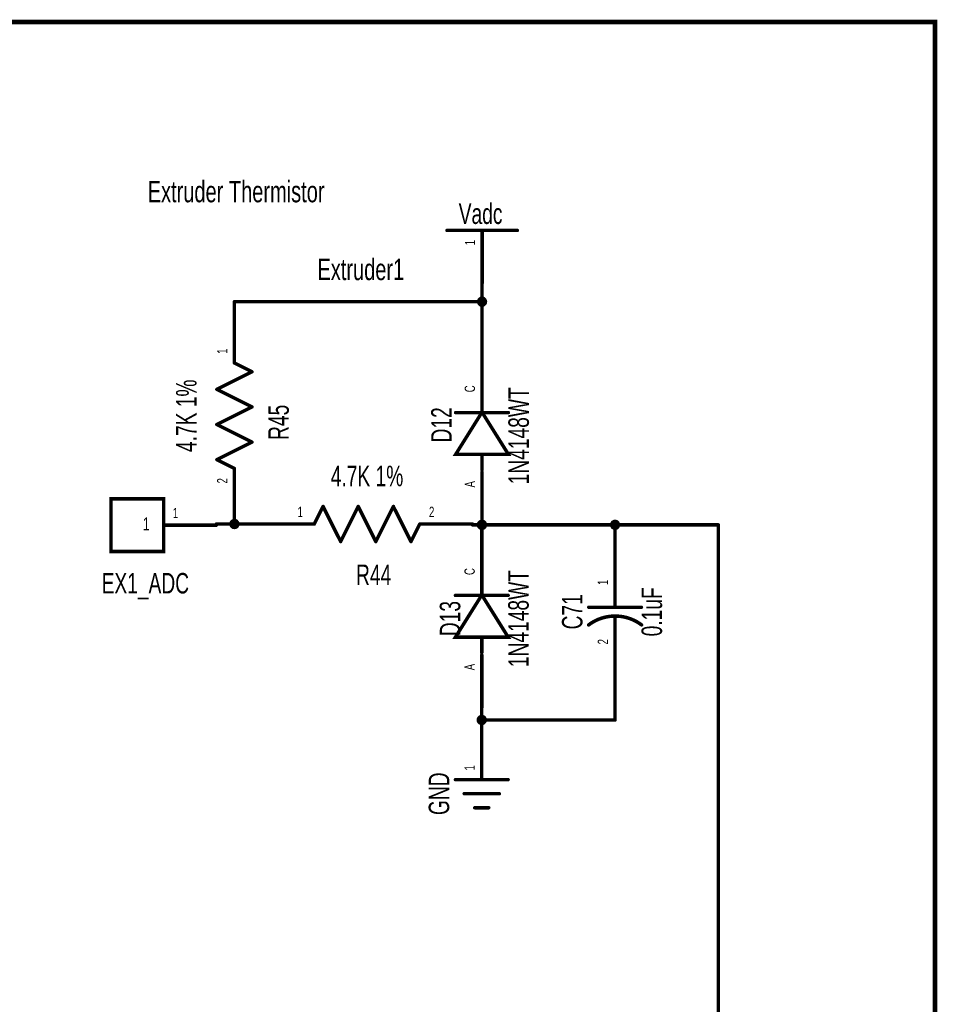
# Model space of a CAD drawing. Extents: x -0.2 to 11.3, y -0.6 to 7.5.
# Tile 8 of 8: x 8.7 to 11.3, y 4.7 to 7.5. Entities that reach past the tile are written whole.
import ezdxf
from ezdxf.enums import TextEntityAlignment as Align

# ---------------------------------------------------------------- set-up
doc = ezdxf.new("R2010")
doc.units = 0
for name, color, linetype in [('Element', 253, 'CONTINUOUS'), ('Net', 50, 'CONTINUOUS'), ('Pin', 50, 'CONTINUOUS'), ('Shapes', 252, 'CONTINUOUS'), ('Titles', 253, 'CONTINUOUS')]:
    doc.layers.add(name, color=color, linetype=linetype)

msp = doc.modelspace()

# ---------------------------------------------------------------- linework, layer by layer
at = {"layer": 'Element', "linetype": 'CONTINUOUS'}
for points, const_width in [([(9.8702, 6.8844), (10.0702, 6.8844)], 0.0098), ([(9.2656, 6.5069), (9.3156, 6.4819)], 0.0098), ([(9.3156, 6.4819), (9.2156, 6.4319)], 0.0098), ([(9.2156, 6.4319), (9.3156, 6.3819)], 0.0098), ([(9.9698, 6.403), (9.9698, 6.366)], 0.0098), ([(9.3156, 6.3819), (9.2156, 6.3319)], 0.0098), ([(9.9698, 6.367), (9.8948, 6.247), (10.0448, 6.247), (9.9698, 6.367)], 0.0098), ([(9.8948, 6.3658), (10.0448, 6.3658)], 0.0098), ([(9.2156, 6.3319), (9.3156, 6.2819)], 0.0098), ([(9.3156, 6.2819), (9.2156, 6.2319)], 0.0098), ([(9.2156, 6.2319), (9.2656, 6.2069)], 0.0098), ([(9.9698, 6.241), (9.9698, 6.203)], 0.0098), ([(9.0643, 6.1206), (8.9144, 6.1206), (8.9144, 5.9706), (9.0643, 5.9706), (9.0643, 6.1206)], 0.0098), ([(9.4927, 6.0488), (9.5177, 6.0988)], 0.0098), ([(9.5177, 6.0988), (9.5677, 5.9988)], 0.0098), ([(9.5677, 5.9988), (9.6177, 6.0988)], 0.0098), ([(9.6177, 6.0988), (9.6677, 5.9988)], 0.0098), ([(9.6677, 5.9988), (9.7177, 6.0988)], 0.0098), ([(9.7177, 6.0988), (9.7677, 5.9988)], 0.0098), ([(9.7677, 5.9988), (9.7927, 6.0488)], 0.0098), ([(9.9692, 5.8829), (9.9692, 5.8459)], 0.0098), ([(9.9692, 5.8469), (9.8942, 5.7269), (10.0442, 5.7269), (9.9692, 5.8469)], 0.0098), ([(9.8942, 5.8457), (10.0442, 5.8457)], 0.0098), ([(10.3483, 5.849), (10.3483, 5.812)], 0.0098), ([(10.2733, 5.812), (10.4233, 5.812)], 0.0098), ([(10.4235, 5.7618), (10.4169, 5.7664), (10.41, 5.7707), (10.4029, 5.7744), (10.3955, 5.7777), (10.3879, 5.7805), (10.3802, 5.7828), (10.3723, 5.7846), (10.3644, 5.7859), (10.3563, 5.7867), (10.3483, 5.787), (10.3402, 5.7867), (10.3322, 5.7859), (10.3242, 5.7846), (10.3163, 5.7828), (10.3086, 5.7805), (10.301, 5.7777), (10.2937, 5.7744), (10.2865, 5.7706), (10.2796, 5.7664), (10.273, 5.7618)], 0.01), ([(10.3483, 5.787), (10.3483, 5.749)], 0.0098), ([(9.9692, 5.7209), (9.9692, 5.6829)], 0.0098), ([(9.894, 5.3214), (10.044, 5.3214)], 0.0098), ([(9.919, 5.2814), (10.019, 5.2814)], 0.0098), ([(9.949, 5.2414), (9.989, 5.2414)], 0.0098)]:
    msp.add_lwpolyline(points, dxfattribs=dict(at, const_width=const_width))
for points, const_width in [([(9.8678, 6.8844, 1), (9.8727, 6.8844, 1), (9.8678, 6.8844, 1)], 0.0049), ([(10.0678, 6.8844, 1), (10.0727, 6.8844, 1), (10.0678, 6.8844, 1)], 0.0049), ([(9.2631, 6.5069, 1), (9.268, 6.5069, 1), (9.2631, 6.5069, 1)], 0.0049), ([(9.3131, 6.4819, 1), (9.318, 6.4819, 1), (9.3131, 6.4819, 1)], 0.0049), ([(9.3131, 6.4819, 1), (9.318, 6.4819, 1), (9.3131, 6.4819, 1)], 0.0049), ([(9.2131, 6.4319, 1), (9.218, 6.4319, 1), (9.2131, 6.4319, 1)], 0.0049), ([(9.2131, 6.4319, 1), (9.218, 6.4319, 1), (9.2131, 6.4319, 1)], 0.0049), ([(9.9673, 6.403, 1), (9.9722, 6.403, 1), (9.9673, 6.403, 1)], 0.0049), ([(9.3131, 6.3819, 1), (9.318, 6.3819, 1), (9.3131, 6.3819, 1)], 0.0049), ([(9.3131, 6.3819, 1), (9.318, 6.3819, 1), (9.3131, 6.3819, 1)], 0.0049), ([(9.8923, 6.3658, 1), (9.8972, 6.3658, 1), (9.8923, 6.3658, 1)], 0.0049), ([(9.9673, 6.367, 1), (9.9722, 6.367, 1), (9.9673, 6.367, 1)], 0.0049), ([(9.9673, 6.366, 1), (9.9722, 6.366, 1), (9.9673, 6.366, 1)], 0.0049), ([(10.0423, 6.3658, 1), (10.0472, 6.3658, 1), (10.0423, 6.3658, 1)], 0.0049), ([(9.2131, 6.3319, 1), (9.218, 6.3319, 1), (9.2131, 6.3319, 1)], 0.0049), ([(9.2131, 6.3319, 1), (9.218, 6.3319, 1), (9.2131, 6.3319, 1)], 0.0049), ([(9.3131, 6.2819, 1), (9.318, 6.2819, 1), (9.3131, 6.2819, 1)], 0.0049), ([(9.3131, 6.2819, 1), (9.318, 6.2819, 1), (9.3131, 6.2819, 1)], 0.0049), ([(9.2131, 6.2319, 1), (9.218, 6.2319, 1), (9.2131, 6.2319, 1)], 0.0049), ([(9.2131, 6.2319, 1), (9.218, 6.2319, 1), (9.2131, 6.2319, 1)], 0.0049), ([(9.9673, 6.241, 1), (9.9722, 6.241, 1), (9.9673, 6.241, 1)], 0.0049), ([(9.2631, 6.2069, 1), (9.268, 6.2069, 1), (9.2631, 6.2069, 1)], 0.0049), ([(9.9673, 6.203, 1), (9.9722, 6.203, 1), (9.9673, 6.203, 1)], 0.0049), ([(9.5153, 6.0988, 1), (9.5202, 6.0988, 1), (9.5153, 6.0988, 1)], 0.0049), ([(9.5153, 6.0988, 1), (9.5202, 6.0988, 1), (9.5153, 6.0988, 1)], 0.0049), ([(9.6153, 6.0988, 1), (9.6202, 6.0988, 1), (9.6153, 6.0988, 1)], 0.0049), ([(9.6153, 6.0988, 1), (9.6202, 6.0988, 1), (9.6153, 6.0988, 1)], 0.0049), ([(9.7153, 6.0988, 1), (9.7202, 6.0988, 1), (9.7153, 6.0988, 1)], 0.0049), ([(9.7153, 6.0988, 1), (9.7202, 6.0988, 1), (9.7153, 6.0988, 1)], 0.0049), ([(9.4903, 6.0488, 1), (9.4952, 6.0488, 1), (9.4903, 6.0488, 1)], 0.0049), ([(9.7903, 6.0488, 1), (9.7952, 6.0488, 1), (9.7903, 6.0488, 1)], 0.0049), ([(9.5653, 5.9988, 1), (9.5702, 5.9988, 1), (9.5653, 5.9988, 1)], 0.0049), ([(9.5653, 5.9988, 1), (9.5702, 5.9988, 1), (9.5653, 5.9988, 1)], 0.0049), ([(9.6653, 5.9988, 1), (9.6702, 5.9988, 1), (9.6653, 5.9988, 1)], 0.0049), ([(9.6653, 5.9988, 1), (9.6702, 5.9988, 1), (9.6653, 5.9988, 1)], 0.0049), ([(9.7653, 5.9988, 1), (9.7702, 5.9988, 1), (9.7653, 5.9988, 1)], 0.0049), ([(9.7653, 5.9988, 1), (9.7702, 5.9988, 1), (9.7653, 5.9988, 1)], 0.0049), ([(9.9667, 5.8829, 1), (9.9716, 5.8829, 1), (9.9667, 5.8829, 1)], 0.0049), ([(9.8917, 5.8457, 1), (9.8966, 5.8457, 1), (9.8917, 5.8457, 1)], 0.0049), ([(9.9667, 5.8469, 1), (9.9716, 5.8469, 1), (9.9667, 5.8469, 1)], 0.0049), ([(9.9667, 5.8459, 1), (9.9716, 5.8459, 1), (9.9667, 5.8459, 1)], 0.0049), ([(10.0417, 5.8457, 1), (10.0466, 5.8457, 1), (10.0417, 5.8457, 1)], 0.0049), ([(10.3458, 5.849, 1), (10.3507, 5.849, 1), (10.3458, 5.849, 1)], 0.0049), ([(10.2708, 5.812, 1), (10.2757, 5.812, 1), (10.2708, 5.812, 1)], 0.0049), ([(10.3458, 5.812, 1), (10.3507, 5.812, 1), (10.3458, 5.812, 1)], 0.0049), ([(10.4208, 5.812, 1), (10.4257, 5.812, 1), (10.4208, 5.812, 1)], 0.0049), ([(10.3458, 5.787, 1), (10.3507, 5.787, 1), (10.3458, 5.787, 1)], 0.0049), ([(10.2705, 5.7618, 1), (10.2755, 5.7618, 1), (10.2705, 5.7618, 1)], 0.005), ([(10.3458, 5.749, 1), (10.3507, 5.749, 1), (10.3458, 5.749, 1)], 0.0049), ([(10.421, 5.7618, 1), (10.426, 5.7618, 1), (10.421, 5.7618, 1)], 0.005), ([(9.9667, 5.7209, 1), (9.9716, 5.7209, 1), (9.9667, 5.7209, 1)], 0.0049), ([(9.9667, 5.6829, 1), (9.9716, 5.6829, 1), (9.9667, 5.6829, 1)], 0.0049), ([(9.8916, 5.3214, 1), (9.8965, 5.3214, 1), (9.8916, 5.3214, 1)], 0.0049), ([(10.0416, 5.3214, 1), (10.0465, 5.3214, 1), (10.0416, 5.3214, 1)], 0.0049), ([(9.9166, 5.2814, 1), (9.9215, 5.2814, 1), (9.9166, 5.2814, 1)], 0.0049), ([(10.0166, 5.2814, 1), (10.0215, 5.2814, 1), (10.0166, 5.2814, 1)], 0.0049), ([(9.9466, 5.2414, 1), (9.9515, 5.2414, 1), (9.9466, 5.2414, 1)], 0.0049), ([(9.9866, 5.2414, 1), (9.9915, 5.2414, 1), (9.9866, 5.2414, 1)], 0.0049)]:
    msp.add_lwpolyline(points, format="xyb", dxfattribs=dict(at, const_width=const_width))
at = {"layer": 'Net', "linetype": 'CONTINUOUS', "const_width": 0.0098}
for points in [[(9.9698, 6.7344), (9.9698, 6.6815)], [(9.9599, 6.6815), (9.9604, 6.6785), (9.9618, 6.6757), (9.964, 6.6735), (9.9667, 6.6721), (9.9698, 6.6717), (9.9728, 6.6721), (9.9756, 6.6735), (9.9777, 6.6757), (9.9791, 6.6785), (9.9796, 6.6815), (9.9791, 6.6845), (9.9777, 6.6873), (9.9756, 6.6895), (9.9728, 6.6909), (9.9698, 6.6913), (9.9667, 6.6909), (9.964, 6.6895), (9.9618, 6.6873), (9.9604, 6.6845), (9.9599, 6.6815)], [(9.2656, 6.6569), (9.2656, 6.6815)], [(9.2656, 6.6815), (9.9698, 6.6815)], [(9.9698, 6.6815), (9.9698, 6.5475)], [(9.2143, 6.0488), (9.3427, 6.0488)], [(9.2557, 6.0488), (9.2562, 6.0458), (9.2576, 6.043), (9.2598, 6.0408), (9.2625, 6.0394), (9.2656, 6.039), (9.2686, 6.0394), (9.2714, 6.0408), (9.2735, 6.043), (9.2749, 6.0458), (9.2754, 6.0488), (9.2749, 6.0518), (9.2735, 6.0546), (9.2714, 6.0568), (9.2686, 6.0582), (9.2656, 6.0586), (9.2625, 6.0582), (9.2598, 6.0568), (9.2576, 6.0546), (9.2562, 6.0518), (9.2557, 6.0488)], [(9.2656, 6.0569), (9.2656, 6.0488)], [(9.9593, 6.0465), (9.9598, 6.0435), (9.9612, 6.0407), (9.9634, 6.0385), (9.9661, 6.0371), (9.9692, 6.0367), (9.9722, 6.0371), (9.9749, 6.0385), (9.9771, 6.0407), (9.9785, 6.0435), (9.979, 6.0465), (9.9785, 6.0495), (9.9771, 6.0523), (9.9749, 6.0545), (9.9722, 6.0559), (9.9692, 6.0563), (9.9661, 6.0559), (9.9634, 6.0545), (9.9612, 6.0523), (9.9598, 6.0495), (9.9593, 6.0465)], [(9.9599, 6.0465), (9.9604, 6.0435), (9.9618, 6.0407), (9.964, 6.0385), (9.9667, 6.0371), (9.9698, 6.0367), (9.9728, 6.0371), (9.9756, 6.0385), (9.9777, 6.0407), (9.9791, 6.0435), (9.9796, 6.0465), (9.9791, 6.0495), (9.9777, 6.0523), (9.9756, 6.0545), (9.9728, 6.0559), (9.9698, 6.0563), (9.9667, 6.0559), (9.964, 6.0545), (9.9618, 6.0523), (9.9604, 6.0495), (9.9599, 6.0465)], [(10.3384, 6.0465), (10.3389, 6.0435), (10.3403, 6.0407), (10.3425, 6.0385), (10.3452, 6.0371), (10.3483, 6.0367), (10.3513, 6.0371), (10.354, 6.0385), (10.3562, 6.0407), (10.3576, 6.0435), (10.3581, 6.0465), (10.3576, 6.0495), (10.3562, 6.0523), (10.354, 6.0545), (10.3513, 6.0559), (10.3483, 6.0563), (10.3452, 6.0559), (10.3425, 6.0545), (10.3403, 6.0523), (10.3389, 6.0495), (10.3384, 6.0465)], [(9.9427, 6.0465), (9.9698, 6.0465)], [(9.9692, 6.0274), (9.9692, 6.0465)], [(10.3483, 6.0465), (9.9698, 6.0465)], [(9.9698, 6.0465), (9.9698, 6.0465)], [(9.9698, 6.0465), (9.9698, 6.0465)], [(10.3483, 5.999), (10.3483, 6.0465)], [(10.3483, 6.0465), (10.6416, 6.0465)], [(10.6416, 6.0465), (10.6416, 3.7699)], [(10.3483, 5.599), (10.3483, 5.4913)], [(9.969, 5.5264), (9.969, 5.4714)], [(9.9592, 5.4913), (9.9597, 5.4883), (9.9611, 5.4855), (9.9633, 5.4833), (9.966, 5.4819), (9.969, 5.4815), (9.9721, 5.4819), (9.9748, 5.4833), (9.977, 5.4855), (9.9784, 5.4883), (9.9789, 5.4913), (9.9784, 5.4943), (9.977, 5.4971), (9.9748, 5.4993), (9.9721, 5.5007), (9.969, 5.5011), (9.966, 5.5007), (9.9633, 5.4993), (9.9611, 5.4971), (9.9597, 5.4943), (9.9592, 5.4913)], [(10.3483, 5.4913), (9.969, 5.4913)]]:
    msp.add_lwpolyline(points, dxfattribs=at)
at = {"layer": 'Net', "linetype": 'CONTINUOUS', "const_width": 0.0049}
for points in [[(9.9673, 6.7344, 1), (9.9722, 6.7344, 1), (9.9673, 6.7344, 1)], [(9.2631, 6.6815, 1), (9.268, 6.6815, 1), (9.2631, 6.6815, 1)], [(9.2631, 6.6815, 1), (9.268, 6.6815, 1), (9.2631, 6.6815, 1)], [(9.9575, 6.6815, 1), (9.9624, 6.6815, 1), (9.9575, 6.6815, 1)], [(9.9673, 6.6815, 1), (9.9722, 6.6815, 1), (9.9673, 6.6815, 1)], [(9.9673, 6.6815, 1), (9.9722, 6.6815, 1), (9.9673, 6.6815, 1)], [(9.9673, 6.6815, 1), (9.9722, 6.6815, 1), (9.9673, 6.6815, 1)], [(9.2631, 6.6569, 1), (9.268, 6.6569, 1), (9.2631, 6.6569, 1)], [(9.9673, 6.5475, 1), (9.9722, 6.5475, 1), (9.9673, 6.5475, 1)], [(9.2118, 6.0488, 1), (9.2168, 6.0488, 1), (9.2118, 6.0488, 1)], [(9.2533, 6.0488, 1), (9.2582, 6.0488, 1), (9.2533, 6.0488, 1)], [(9.2631, 6.0569, 1), (9.268, 6.0569, 1), (9.2631, 6.0569, 1)], [(9.2631, 6.0488, 1), (9.268, 6.0488, 1), (9.2631, 6.0488, 1)], [(9.3403, 6.0488, 1), (9.3452, 6.0488, 1), (9.3403, 6.0488, 1)], [(9.9403, 6.0465, 1), (9.9452, 6.0465, 1), (9.9403, 6.0465, 1)], [(9.9568, 6.0465, 1), (9.9618, 6.0465, 1), (9.9568, 6.0465, 1)], [(9.9575, 6.0465, 1), (9.9624, 6.0465, 1), (9.9575, 6.0465, 1)], [(9.9667, 6.0465, 1), (9.9716, 6.0465, 1), (9.9667, 6.0465, 1)], [(9.9667, 6.0274, 1), (9.9716, 6.0274, 1), (9.9667, 6.0274, 1)], [(9.9673, 6.0465, 1), (9.9722, 6.0465, 1), (9.9673, 6.0465, 1)], [(9.9673, 6.0465, 1), (9.9722, 6.0465, 1), (9.9673, 6.0465, 1)], [(9.9673, 6.0465, 1), (9.9722, 6.0465, 1), (9.9673, 6.0465, 1)], [(9.9673, 6.0465, 1), (9.9722, 6.0465, 1), (9.9673, 6.0465, 1)], [(10.336, 6.0465, 1), (10.3409, 6.0465, 1), (10.336, 6.0465, 1)], [(10.3458, 6.0465, 1), (10.3507, 6.0465, 1), (10.3458, 6.0465, 1)], [(10.3458, 6.0465, 1), (10.3507, 6.0465, 1), (10.3458, 6.0465, 1)], [(10.3458, 6.0465, 1), (10.3507, 6.0465, 1), (10.3458, 6.0465, 1)], [(10.6392, 6.0465, 1), (10.6441, 6.0465, 1), (10.6392, 6.0465, 1)], [(10.6392, 6.0465, 1), (10.6441, 6.0465, 1), (10.6392, 6.0465, 1)], [(10.3458, 5.999, 1), (10.3507, 5.999, 1), (10.3458, 5.999, 1)], [(10.3458, 5.599, 1), (10.3507, 5.599, 1), (10.3458, 5.599, 1)], [(9.9666, 5.5264, 1), (9.9715, 5.5264, 1), (9.9666, 5.5264, 1)], [(9.9567, 5.4913, 1), (9.9617, 5.4913, 1), (9.9567, 5.4913, 1)], [(9.9666, 5.4913, 1), (9.9715, 5.4913, 1), (9.9666, 5.4913, 1)], [(10.3458, 5.4913, 1), (10.3507, 5.4913, 1), (10.3458, 5.4913, 1)], [(10.3458, 5.4913, 1), (10.3507, 5.4913, 1), (10.3458, 5.4913, 1)], [(9.9666, 5.4714, 1), (9.9715, 5.4714, 1), (9.9666, 5.4714, 1)]]:
    msp.add_lwpolyline(points, format="xyb", dxfattribs=at)
at = {"layer": 'Pin', "linetype": 'CONTINUOUS', "const_width": 0.0098}
for points in [[(9.9702, 6.8844), (9.9702, 6.7344)], [(9.2656, 6.5069), (9.2656, 6.6569)], [(9.9698, 6.3975), (9.9698, 6.5475)], [(9.2656, 6.2069), (9.2656, 6.0569)], [(9.9698, 6.1965), (9.9698, 6.0465)], [(9.4927, 6.0488), (9.3427, 6.0488)], [(9.7927, 6.0488), (9.9427, 6.0488)], [(9.0643, 6.0456), (9.2143, 6.0456)], [(9.9692, 5.8774), (9.9692, 6.0274)], [(10.3483, 5.849), (10.3483, 5.999)], [(10.3483, 5.749), (10.3483, 5.599)], [(9.9692, 5.6764), (9.9692, 5.5264)], [(9.969, 5.3214), (9.969, 5.4714)]]:
    msp.add_lwpolyline(points, dxfattribs=at)
at = {"layer": 'Pin', "linetype": 'CONTINUOUS', "const_width": 0.0049}
for points in [[(9.9678, 6.8844, 1), (9.9727, 6.8844, 1), (9.9678, 6.8844, 1)], [(9.9678, 6.7344, 1), (9.9727, 6.7344, 1), (9.9678, 6.7344, 1)], [(9.2631, 6.6569, 1), (9.268, 6.6569, 1), (9.2631, 6.6569, 1)], [(9.9673, 6.5475, 1), (9.9722, 6.5475, 1), (9.9673, 6.5475, 1)], [(9.2631, 6.5069, 1), (9.268, 6.5069, 1), (9.2631, 6.5069, 1)], [(9.9673, 6.3975, 1), (9.9722, 6.3975, 1), (9.9673, 6.3975, 1)], [(9.2631, 6.2069, 1), (9.268, 6.2069, 1), (9.2631, 6.2069, 1)], [(9.9673, 6.1965, 1), (9.9722, 6.1965, 1), (9.9673, 6.1965, 1)], [(9.2631, 6.0569, 1), (9.268, 6.0569, 1), (9.2631, 6.0569, 1)], [(9.3403, 6.0488, 1), (9.3452, 6.0488, 1), (9.3403, 6.0488, 1)], [(9.4903, 6.0488, 1), (9.4952, 6.0488, 1), (9.4903, 6.0488, 1)], [(9.7903, 6.0488, 1), (9.7952, 6.0488, 1), (9.7903, 6.0488, 1)], [(9.9403, 6.0488, 1), (9.9452, 6.0488, 1), (9.9403, 6.0488, 1)], [(9.0618, 6.0456, 1), (9.0668, 6.0456, 1), (9.0618, 6.0456, 1)], [(9.2118, 6.0456, 1), (9.2168, 6.0456, 1), (9.2118, 6.0456, 1)], [(9.9667, 6.0274, 1), (9.9716, 6.0274, 1), (9.9667, 6.0274, 1)], [(9.9673, 6.0465, 1), (9.9722, 6.0465, 1), (9.9673, 6.0465, 1)], [(10.3458, 5.999, 1), (10.3507, 5.999, 1), (10.3458, 5.999, 1)], [(9.9667, 5.8774, 1), (9.9716, 5.8774, 1), (9.9667, 5.8774, 1)], [(10.3458, 5.849, 1), (10.3507, 5.849, 1), (10.3458, 5.849, 1)], [(10.3458, 5.749, 1), (10.3507, 5.749, 1), (10.3458, 5.749, 1)], [(9.9667, 5.6764, 1), (9.9716, 5.6764, 1), (9.9667, 5.6764, 1)], [(10.3458, 5.599, 1), (10.3507, 5.599, 1), (10.3458, 5.599, 1)], [(9.9667, 5.5264, 1), (9.9716, 5.5264, 1), (9.9667, 5.5264, 1)], [(9.9666, 5.4714, 1), (9.9715, 5.4714, 1), (9.9666, 5.4714, 1)], [(9.9666, 5.3214, 1), (9.9715, 5.3214, 1), (9.9666, 5.3214, 1)]]:
    msp.add_lwpolyline(points, format="xyb", dxfattribs=at)
at = {"layer": 'Titles', "linetype": 'CONTINUOUS', "const_width": 0.0131}
msp.add_lwpolyline([(11.2581, -0.5907), (-0.2349, -0.5907), (-0.2349, 7.4773), (11.2581, 7.4773), (11.2581, -0.5907)], dxfattribs=at)

# ---------------------------------------------------------------- texts
at = {"layer": 'Element', "width": 0.7}
for s, p in [('Vadc', (9.9657, 6.8851)), ('R44', (9.6615, 5.8578)), ('EX1_ADC', (9.0122, 5.8337))]:
    msp.add_text(s, height=0.0583, dxfattribs=at).set_placement(p, align=Align.BOTTOM_CENTER)
for s, p in [('4.7K 1%', (9.0996, 6.3569)), ('1N4148WT', (10.0448, 6.2998)), ('1N4148WT', (10.0442, 5.7797)), ('0.1uF', (10.4235, 5.799))]:
    msp.add_text(s, height=0.0583, rotation=90, dxfattribs=at).set_placement(p, align=Align.TOP_CENTER)
for s, p in [('R45', (9.4378, 6.3382)), ('D12', (9.901, 6.331)), ('C71', (10.273, 5.799)), ('D13', (9.9254, 5.7797)), ('GND', (9.894, 5.2814))]:
    msp.add_text(s, height=0.0583, rotation=90, dxfattribs=at).set_placement(p, align=Align.BOTTOM_CENTER)
msp.add_text('4.7K 1%', height=0.0583, dxfattribs=at).set_placement((9.6427, 6.2147), align=Align.TOP_CENTER)
at = {"layer": 'Pin', "width": 0.7}
for s, p in [('1', (9.921, 6.8417)), ('1', (9.2164, 6.5332)), ('C', (9.9206, 6.4237)), ('2', (9.2164, 6.1643)), ('A', (9.9206, 6.1528)), ('C', (9.9199, 5.9037)), ('1', (10.299, 5.8752)), ('2', (10.299, 5.7063)), ('A', (9.9199, 5.6327)), ('1', (9.9198, 5.3476))]:
    msp.add_text(s, height=0.0292, rotation=90, dxfattribs=at).set_placement(p, align=Align.TOP_LEFT)
for s, height, p in [('1', 0.0292, (9.0905, 6.0948)), ('1', 0.0292, (9.4452, 6.098)), ('2', 0.0292, (9.819, 6.098)), ('1', 0.0365, (9.0052, 6.0674))]:
    msp.add_text(s, height=height, dxfattribs=at).set_placement(p, align=Align.TOP_LEFT)
at = {"layer": 'Shapes', "width": 0.7}
for s, p in [('Extruder Thermistor', (9.2704, 6.9947)), ('Extruder1', (9.6251, 6.7733))]:
    msp.add_text(s, height=0.0608, dxfattribs=at).set_placement(p, align=Align.MIDDLE_CENTER)

doc.saveas('drawing.dxf')
